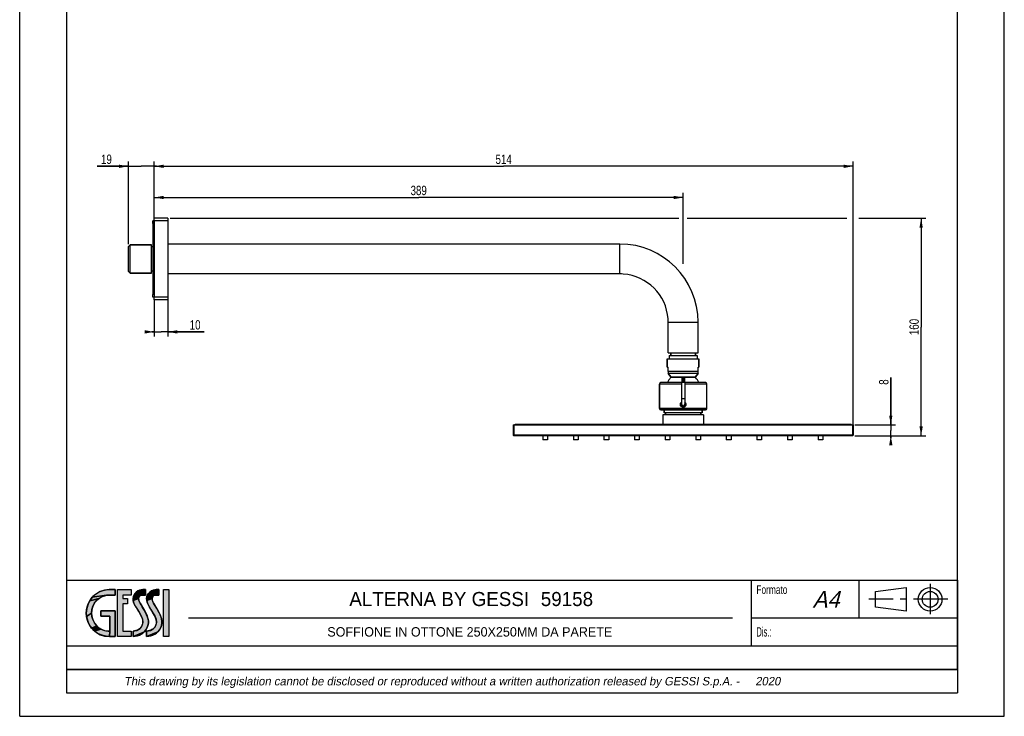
# Model space of a CAD drawing. Header units: millimetres. Extents: x 0 to 210, y 0 to 297.
# Tile 1 of 2: x 0 to 210, y 0 to 148. Entities that reach past the tile are written whole.
import ezdxf
from ezdxf.enums import TextEntityAlignment as Align

# ---------------------------------------------------------------- set-up
doc = ezdxf.new("R2010")
doc.units = ezdxf.units.MM
doc.header["$LTSCALE"] = 19.36
doc.linetypes.add('CENTER', pattern=[0.6, 0.375, -0.075, 0.075, -0.075])
doc.layers.get('0').update_dxf_attribs({"linetype": 'CONTINUOUS'})
for name, color, linetype in [('00_COMPONENTI', 7, 'CONTINUOUS'), ('50_QUOTE', 7, 'CONTINUOUS'), ('52_NOTE', 7, 'CONTINUOUS'), ('54_SIMBOLI', 7, 'CONTINUOUS')]:
    doc.layers.add(name, color=color, linetype=linetype)
doc.styles.get("Standard").update_dxf_attribs({"font": 'txt', "width": 1.15})
doc.styles.add('TEXTSTYLE_4', font='triumi.ttf')
doc.styles.add('TEXTSTYLE_5', font='triumb.ttf')
doc.styles.add('TEXTSTYLE_6', font='txt', dxfattribs={"width": 1.15})
doc.styles.add('TEXTSTYLE_7', font='trium.ttf')
doc.dimstyles.new('DIMSTYLE_1', dxfattribs={"dimtxt": 2, "dimasz": 2, "dimexe": 1, "dimexo": 0.5, "dimgap": 0.5, "dimtad": 1, "dimlfac": 3.448276, "dimdsep": 46, "dimtxsty": 'Standard', "dimblk": '_FILLED', "dimblk1": '_FILLED', "dimblk2": '_FILLED', "dimcen": 0.09, "dimazin": 2, "dimtfac": 1, "dimtofl": 0, "dimtmove": 0, "dimatfit": 3, "dimldrblk": '_FILLED', "dimfxl": 0, "dimtolj": 1, "dimarcsym": 0})
doc.dimstyles.new('DIMSTYLE_2', dxfattribs={"dimtxt": 2, "dimasz": 2, "dimexe": 1, "dimexo": 0.5, "dimgap": 0.5, "dimtad": 1, "dimdec": 0, "dimlfac": 3.448276, "dimdsep": 46, "dimtxsty": 'Standard', "dimblk": '_FILLED', "dimblk1": '_FILLED', "dimblk2": '_FILLED', "dimcen": 0.09, "dimazin": 2, "dimtfac": 1, "dimtdec": 0, "dimtofl": 0, "dimtmove": 0, "dimatfit": 3, "dimldrblk": '_FILLED', "dimfxl": 0, "dimtolj": 1, "dimarcsym": 0})

# ---------------------------------------------------------------- blocks, each defined once
blk = doc.blocks.new('_FILLED')
at = {"color": 0, "linetype": 'ByBlock'}
blk.add_solid([(0, 0), (-1, 0.175), (-1, -0.175)], dxfattribs=at)
blk = doc.blocks.new('*D1')
at = {"layer": '50_QUOTE', "color": 2, "linetype": 'Continuous'}
for p, q in [((28.69, 97.99), (28.69, 118.25)), ((177.75, 61.52), (177.75, 118.25)), ((28.69, 117.25), (103.22, 117.25)), ((177.75, 117.25), (103.22, 117.25))]:
    blk.add_line(p, q, dxfattribs=at)
at = {"layer": '50_QUOTE', "color": 2, "linetype": 'Continuous', "xscale": 2, "yscale": 2, "zscale": 2, "rotation": 180}
blk.add_blockref('_FILLED', (28.69, 117.25), dxfattribs=at)
at = {"layer": '50_QUOTE', "color": 2, "linetype": 'Continuous', "xscale": 2, "yscale": 2, "zscale": 2}
blk.add_blockref('_FILLED', (177.75, 117.25), dxfattribs=at)
at = {"layer": '50_QUOTE', "color": 2, "linetype": 'Continuous', "width": 0.776952}
blk.add_text('514', height=2, dxfattribs=at).set_placement((103.22, 117.75), align=Align.CENTER)
blk = doc.blocks.new('*D2')
at = {"layer": '50_QUOTE', "color": 2, "linetype": 'Continuous'}
for p, q in [((28.69, 106.11), (28.69, 111.6)), ((141.5, 96.49), (141.5, 111.6)), ((28.69, 110.6), (85.1, 110.6)), ((141.5, 110.6), (85.1, 110.6))]:
    blk.add_line(p, q, dxfattribs=at)
at = {"layer": '50_QUOTE', "color": 2, "linetype": 'Continuous', "xscale": 2, "yscale": 2, "zscale": 2, "rotation": 180}
blk.add_blockref('_FILLED', (28.69, 110.6), dxfattribs=at)
at = {"layer": '50_QUOTE', "color": 2, "linetype": 'Continuous', "xscale": 2, "yscale": 2, "zscale": 2}
blk.add_blockref('_FILLED', (141.5, 110.6), dxfattribs=at)
at = {"layer": '50_QUOTE', "color": 2, "linetype": 'Continuous', "width": 0.776952}
blk.add_text('389', height=2, dxfattribs=at).set_placement((85.1, 111.1), align=Align.CENTER)
blk = doc.blocks.new('*D3')
at = {"layer": '50_QUOTE', "color": 2, "linetype": 'Continuous'}
for p, q in [((28.69, 88.87), (28.69, 80.95)), ((31.59, 88.87), (31.59, 80.95)), ((28.69, 81.95), (28.19, 81.95)), ((28.19, 81.95), (30.14, 81.95)), ((39.37, 81.95), (30.14, 81.95)), ((31.59, 81.95), (39.37, 81.95))]:
    blk.add_line(p, q, dxfattribs=at)
at = {"layer": '50_QUOTE', "color": 2, "linetype": 'Continuous', "xscale": 2, "yscale": 2, "zscale": 2}
blk.add_blockref('_FILLED', (28.69, 81.95), dxfattribs=at)
at = {"layer": '50_QUOTE', "color": 2, "linetype": 'Continuous', "xscale": 2, "yscale": 2, "zscale": 2, "rotation": 180}
blk.add_blockref('_FILLED', (31.59, 81.95), dxfattribs=at)
at = {"layer": '50_QUOTE', "color": 2, "linetype": 'Continuous', "width": 0.776952}
blk.add_text('10', height=2, dxfattribs=at).set_placement((36.26, 82.45))
blk = doc.blocks.new('*D4')
at = {"layer": '50_QUOTE', "color": 2, "linetype": 'Continuous'}
for p, q in [((23.2, 100.67), (23.2, 118.25)), ((28.69, 106.11), (28.69, 118.25)), ((23.2, 117.25), (16.54, 117.25)), ((16.54, 117.25), (25.94, 117.25)), ((29.19, 117.25), (25.94, 117.25)), ((28.69, 117.25), (29.19, 117.25))]:
    blk.add_line(p, q, dxfattribs=at)
at = {"layer": '50_QUOTE', "color": 2, "linetype": 'Continuous', "xscale": 2, "yscale": 2, "zscale": 2}
blk.add_blockref('_FILLED', (23.2, 117.25), dxfattribs=at)
at = {"layer": '50_QUOTE', "color": 2, "linetype": 'Continuous', "xscale": 2, "yscale": 2, "zscale": 2, "rotation": 180}
blk.add_blockref('_FILLED', (28.69, 117.25), dxfattribs=at)
at = {"layer": '50_QUOTE', "color": 2, "linetype": 'Continuous', "width": 0.776952}
blk.add_text('19', height=2, dxfattribs=at).set_placement((19.65, 117.75), align=Align.RIGHT)
blk = doc.blocks.new('*D8')
at = {"layer": '50_QUOTE', "color": 2, "linetype": 'Continuous'}
for p, q in [((32.09, 106.19), (140.58, 106.19)), ((142.38, 106.19), (176.41, 106.19)), ((178.95, 106.19), (193.26, 106.19)), ((192.26, 106.19), (192.26, 82.99)), ((192.26, 59.79), (192.26, 82.99)), ((178.11, 59.79), (193.26, 59.79))]:
    blk.add_line(p, q, dxfattribs=at)
at = {"layer": '50_QUOTE', "color": 2, "linetype": 'Continuous', "xscale": 2, "yscale": 2, "zscale": 2}
for p, rotation in [((192.26, 106.19), 90), ((192.26, 59.79), 270)]:
    blk.add_blockref('_FILLED', p, dxfattribs=dict(at, rotation=rotation))
at = {"layer": '50_QUOTE', "color": 2, "linetype": 'Continuous', "width": 0.776952}
blk.add_text('160', height=2, rotation=90, dxfattribs=at).set_placement((191.76, 82.99), align=Align.CENTER)
blk = doc.blocks.new('*D9')
at = {"layer": '50_QUOTE', "color": 2, "linetype": 'Continuous'}
for p, q in [((185.79, 62.11), (185.79, 72.22)), ((185.79, 72.22), (185.79, 60.95)), ((178.11, 62.11), (186.79, 62.11)), ((185.79, 59.29), (185.79, 60.95)), ((178.11, 59.79), (186.79, 59.79)), ((185.79, 59.79), (185.79, 59.29))]:
    blk.add_line(p, q, dxfattribs=at)
at = {"layer": '50_QUOTE', "color": 2, "linetype": 'Continuous', "xscale": 2, "yscale": 2, "zscale": 2}
for p, rotation in [((185.79, 62.11), 270), ((185.79, 59.79), 90)]:
    blk.add_blockref('_FILLED', p, dxfattribs=dict(at, rotation=rotation))
at = {"layer": '50_QUOTE', "color": 2, "linetype": 'Continuous', "width": 0.776952}
blk.add_text('8', height=2, rotation=90, dxfattribs=at).set_placement((185.29, 70.67))
blk = doc.blocks.new('LOGOGESSI2D_BL0', base_point=(23, 22))
at = {"layer": '54_SIMBOLI', "linetype": 'Continuous'}
for points in [[(17.41, 25.43), (16.9, 25.11), (14.93, 24.62), (15.32, 25.19), (15.49, 25.39), (18.54, 25.8), (17.96, 25.66)], [(18.44, 26.95), (19.11, 27), (20.39, 27), (20.39, 25.85), (19.12, 25.85), (18.54, 25.8), (15.49, 25.39), (15.99, 25.86), (16.55, 26.27), (17.14, 26.58), (17.78, 26.81)], [(23.78, 27), (23.79, 25.85), (22.03, 25.85), (22.03, 25.11), (23, 25.11), (23, 23.95), (22.03, 23.95), (22.03, 18.15), (23.78, 18.15), (23.78, 17), (20.87, 17), (20.87, 27)], [(25.5, 25.56), (25.4, 25.36), (25.36, 25.11), (24.2, 24.67), (24.18, 25.13), (24.24, 25.54), (25.92, 25.81), (25.67, 25.71)], [(26, 26.98), (26.24, 27), (26.82, 27), (26.82, 25.85), (26.26, 25.85), (25.92, 25.81), (24.24, 25.54), (24.38, 25.9), (24.58, 26.21), (24.85, 26.49), (25.19, 26.71), (25.59, 26.88)], [(28.39, 25.56), (28.29, 25.36), (28.25, 25.11), (27.09, 24.67), (27.07, 25.13), (27.13, 25.54), (28.81, 25.81), (28.56, 25.71)], [(28.89, 26.98), (29.13, 27), (29.71, 27), (29.71, 25.85), (29.15, 25.85), (28.81, 25.81), (27.13, 25.54), (27.27, 25.9), (27.47, 26.21), (27.75, 26.49), (28.08, 26.71), (28.48, 26.88)], [(16.44, 24.72), (16.05, 24.26), (15.74, 23.74), (15.51, 23.19), (15.37, 22.6), (15.32, 22), (14.24, 21.31), (14.19, 22), (14.24, 22.69), (14.38, 23.36), (14.61, 24.01), (14.93, 24.62), (16.9, 25.11)], [(25.39, 24.79), (25.51, 24.41), (25.66, 24.12), (26.6, 22.55), (26.88, 22.04), (27.17, 21.4), (27.35, 20.84), (27.44, 20.33), (27.44, 19.85), (27.36, 19.39), (27.2, 18.94), (26.92, 18.43), (26.6, 18.02), (24.19, 17), (24.19, 18.15), (24.55, 18.2), (24.99, 18.32), (25.35, 18.49), (25.66, 18.72), (25.92, 19.03), (26.15, 19.43), (26.26, 19.77), (26.29, 20.13), (26.24, 20.53), (26.11, 20.98), (25.86, 21.52), (25.46, 22.2), (25.4, 22.3), (24.81, 23.23), (24.48, 23.83), (24.29, 24.29), (24.2, 24.67), (25.36, 25.11)], [(28.28, 24.79), (28.4, 24.41), (28.55, 24.12), (29.49, 22.55), (29.77, 22.04), (30.06, 21.4), (30.24, 20.84), (30.33, 20.33), (30.33, 19.85), (30.25, 19.39), (30.09, 18.94), (29.81, 18.43), (29.49, 18.02), (27.08, 17), (27.08, 18.15), (27.44, 18.2), (27.88, 18.32), (28.24, 18.49), (28.55, 18.72), (28.82, 19.03), (29.04, 19.43), (29.15, 19.77), (29.18, 20.13), (29.14, 20.53), (29, 20.98), (28.75, 21.52), (28.36, 22.2), (28.29, 22.3), (27.7, 23.23), (27.37, 23.83), (27.18, 24.29), (27.09, 24.67), (28.25, 25.11)], [(15.37, 21.43), (15.51, 20.85), (15.75, 20.27), (16.03, 19.8), (16.42, 19.31), (15.33, 18.81), (14.93, 19.38), (14.61, 19.99), (14.38, 20.64), (14.24, 21.31), (15.32, 22)], [(17.28, 21.36), (17.28, 22.51), (20.39, 22.51), (20.39, 17), (19.12, 17), (19.24, 18.15), (19.24, 21.36)], [(16.86, 18.89), (17.34, 18.57), (15.99, 18.14), (15.5, 18.61), (15.33, 18.81), (16.42, 19.31)], [(18.88, 18.15), (19.2, 18.15), (19.24, 18.15), (19.12, 17), (18.44, 17.05), (17.78, 17.19), (17.15, 17.42), (16.55, 17.73), (15.99, 18.14), (17.34, 18.57), (17.84, 18.34), (18.35, 18.2)], [(24.84, 17.1), (24.19, 17), (26.6, 18.02), (26.25, 17.7), (25.85, 17.44), (25.39, 17.24)], [(27.73, 17.1), (27.08, 17), (29.49, 18.02), (29.14, 17.7), (28.74, 17.44), (28.28, 17.24)]]:
    blk.add_hatch(color=7, dxfattribs=at).paths.add_polyline_path(points)
at = {"layer": '54_SIMBOLI', "color": 7, "linetype": 'Continuous'}
for p, q in [((20.87, 27), (23.78, 27)), ((20.87, 17), (20.87, 27)), ((20.87, 17), (20.87, 27)), ((20.87, 27), (23.78, 27)), ((23.79, 25.85), (22.03, 25.85)), ((22.03, 25.85), (22.03, 25.11)), ((23.79, 25.85), (22.03, 25.85)), ((22.03, 25.85), (22.03, 25.11)), ((23.78, 27), (23.79, 25.85)), ((23.78, 27), (23.79, 25.85)), ((30.66, 17), (30.67, 27)), ((30.66, 17), (30.67, 27)), ((30.67, 27), (31.81, 27)), ((30.67, 27), (31.81, 27)), ((31.81, 27), (31.8, 17)), ((31.81, 27), (31.8, 17)), ((22.03, 25.11), (23, 25.11)), ((22.03, 25.11), (23, 25.11)), ((23, 23.95), (22.03, 23.95)), ((22.03, 23.95), (22.03, 18.15)), ((23, 23.95), (22.03, 23.95)), ((22.03, 23.95), (22.03, 18.15)), ((23, 25.11), (23, 23.95)), ((23, 25.11), (23, 23.95)), ((23.78, 17), (20.87, 17)), ((23.78, 17), (20.87, 17)), ((22.03, 18.15), (23.78, 18.15)), ((22.03, 18.15), (23.78, 18.15)), ((23.78, 18.15), (23.78, 17)), ((23.78, 18.15), (23.78, 17)), ((31.8, 17), (30.66, 17)), ((31.8, 17), (30.66, 17))]:
    blk.add_line(p, q, dxfattribs=at)
for points in [[(17.41, 25.43), (16.9, 25.11), (14.93, 24.62), (15.32, 25.19), (15.49, 25.39), (18.54, 25.8), (17.96, 25.66), (17.41, 25.43)], [(18.44, 26.95), (19.11, 27), (20.39, 27), (20.39, 25.85), (19.12, 25.85), (18.54, 25.8), (15.49, 25.39), (15.99, 25.86), (16.55, 26.27), (17.14, 26.58), (17.78, 26.81), (18.44, 26.95)], [(23.78, 27), (23.79, 25.85), (22.03, 25.85), (22.03, 25.11), (23, 25.11), (23, 23.95), (22.03, 23.95), (22.03, 18.15), (23.78, 18.15), (23.78, 17), (20.87, 17), (20.87, 27), (23.78, 27)], [(25.5, 25.56), (25.4, 25.36), (25.36, 25.11), (24.2, 24.67), (24.18, 25.13), (24.24, 25.54), (25.92, 25.81), (25.67, 25.71), (25.5, 25.56)], [(26, 26.98), (26.24, 27), (26.82, 27), (26.82, 25.85), (26.26, 25.85), (25.92, 25.81), (24.24, 25.54), (24.38, 25.9), (24.58, 26.21), (24.85, 26.49), (25.19, 26.71), (25.59, 26.88), (26, 26.98)], [(28.39, 25.56), (28.29, 25.36), (28.25, 25.11), (27.09, 24.67), (27.07, 25.13), (27.13, 25.54), (28.81, 25.81), (28.56, 25.71), (28.39, 25.56)], [(28.89, 26.98), (29.13, 27), (29.71, 27), (29.71, 25.85), (29.15, 25.85), (28.81, 25.81), (27.13, 25.54), (27.27, 25.9), (27.47, 26.21), (27.75, 26.49), (28.08, 26.71), (28.48, 26.88), (28.89, 26.98)], [(16.44, 24.72), (16.05, 24.26), (15.74, 23.74), (15.51, 23.19), (15.37, 22.6), (15.32, 22), (14.24, 21.31), (14.19, 22), (14.24, 22.69), (14.38, 23.36), (14.61, 24.01), (14.93, 24.62), (16.9, 25.11), (16.44, 24.72)], [(25.39, 24.79), (25.51, 24.41), (25.66, 24.12), (26.6, 22.55), (26.88, 22.04), (27.17, 21.4), (27.35, 20.84), (27.44, 20.33), (27.44, 19.85), (27.36, 19.39), (27.2, 18.94), (26.92, 18.43), (26.6, 18.02), (24.19, 17), (24.19, 18.15), (24.55, 18.2), (24.99, 18.32), (25.35, 18.49), (25.66, 18.72), (25.92, 19.03), (26.15, 19.43), (26.26, 19.77), (26.29, 20.13), (26.24, 20.53), (26.11, 20.98), (25.86, 21.52), (25.46, 22.2), (25.4, 22.3), (24.81, 23.23), (24.48, 23.83), (24.29, 24.29), (24.2, 24.67), (25.36, 25.11), (25.39, 24.79)], [(28.28, 24.79), (28.4, 24.41), (28.55, 24.12), (29.49, 22.55), (29.77, 22.04), (30.06, 21.4), (30.24, 20.84), (30.33, 20.33), (30.33, 19.85), (30.25, 19.39), (30.09, 18.94), (29.81, 18.43), (29.49, 18.02), (27.08, 17), (27.08, 18.15), (27.44, 18.2), (27.88, 18.32), (28.24, 18.49), (28.55, 18.72), (28.82, 19.03), (29.04, 19.43), (29.15, 19.77), (29.18, 20.13), (29.14, 20.53), (29, 20.98), (28.75, 21.52), (28.36, 22.2), (28.29, 22.3), (27.7, 23.23), (27.37, 23.83), (27.18, 24.29), (27.09, 24.67), (28.25, 25.11), (28.28, 24.79)], [(15.37, 21.43), (15.51, 20.85), (15.75, 20.27), (16.03, 19.8), (16.42, 19.31), (15.33, 18.81), (14.93, 19.38), (14.61, 19.99), (14.38, 20.64), (14.24, 21.31), (15.32, 22), (15.37, 21.43)], [(17.28, 21.36), (17.28, 22.51), (20.39, 22.51), (20.39, 17), (19.12, 17), (19.24, 18.15), (19.24, 21.36), (17.28, 21.36)], [(16.86, 18.89), (17.34, 18.57), (15.99, 18.14), (15.5, 18.61), (15.33, 18.81), (16.42, 19.31), (16.86, 18.89)], [(18.88, 18.15), (19.2, 18.15), (19.24, 18.15), (19.12, 17), (18.44, 17.05), (17.78, 17.19), (17.15, 17.42), (16.55, 17.73), (15.99, 18.14), (17.34, 18.57), (17.84, 18.34), (18.35, 18.2), (18.88, 18.15)], [(24.84, 17.1), (24.19, 17), (26.6, 18.02), (26.25, 17.7), (25.85, 17.44), (25.39, 17.24), (24.84, 17.1)], [(27.73, 17.1), (27.08, 17), (29.49, 18.02), (29.14, 17.7), (28.74, 17.44), (28.28, 17.24), (27.73, 17.1)]]:
    blk.add_lwpolyline(points, dxfattribs=at)
for points, knots in [([(20.39, 25.85), (20.39, 25.85), (19.12, 25.85), (19.12, 25.85), (17.08, 25.85), (15.32, 24.16), (15.32, 22), (15.32, 20.11), (16.91, 18.15), (18.88, 18.15), (18.93, 18.15), (19.24, 18.15), (19.24, 18.15), (19.24, 18.15), (19.24, 21.36), (19.24, 21.36), (19.24, 21.36), (17.28, 21.36), (17.28, 21.36), (17.28, 21.36), (17.28, 22.51), (17.28, 22.51), (17.28, 22.51), (20.39, 22.51), (20.39, 22.51), (20.39, 22.51), (20.39, 17), (20.39, 17), (20.39, 17), (19.12, 17), (19.12, 17), (16.38, 17), (14.19, 19.26), (14.19, 22), (14.19, 24.74), (16.39, 27), (19.11, 27), (19.11, 27), (20.39, 27), (20.39, 27), (20.39, 27), (20.39, 25.85), (20.39, 25.85)], [0, 0, 0, 0, 1, 1, 1, 2, 2, 2, 3, 3, 3, 4, 4, 4, 5, 5, 5, 6, 6, 6, 7, 7, 7, 8, 8, 8, 9, 9, 9, 10, 10, 10, 11, 11, 11, 12, 12, 12, 13, 13, 13, 14, 14, 14, 14]), ([(20.39, 25.85), (20.39, 25.85), (19.12, 25.85), (19.12, 25.85), (17.08, 25.85), (15.32, 24.16), (15.32, 22), (15.32, 20.11), (16.91, 18.15), (18.88, 18.15), (18.93, 18.15), (19.24, 18.15), (19.24, 18.15), (19.24, 18.15), (19.24, 21.36), (19.24, 21.36), (19.24, 21.36), (17.28, 21.36), (17.28, 21.36), (17.28, 21.36), (17.28, 22.51), (17.28, 22.51), (17.28, 22.51), (20.39, 22.51), (20.39, 22.51), (20.39, 22.51), (20.39, 17), (20.39, 17), (20.39, 17), (19.12, 17), (19.12, 17), (16.38, 17), (14.19, 19.26), (14.19, 22), (14.19, 24.74), (16.39, 27), (19.11, 27), (19.11, 27), (20.39, 27), (20.39, 27), (20.39, 27), (20.39, 25.85), (20.39, 25.85)], [0, 0, 0, 0, 1, 1, 1, 2, 2, 2, 3, 3, 3, 4, 4, 4, 5, 5, 5, 6, 6, 6, 7, 7, 7, 8, 8, 8, 9, 9, 9, 10, 10, 10, 11, 11, 11, 12, 12, 12, 13, 13, 13, 14, 14, 14, 14]), ([(26.26, 25.85), (25.05, 25.85), (25.29, 24.75), (25.66, 24.12), (25.96, 23.61), (26.26, 23.12), (26.6, 22.55), (27.33, 21.29), (27.74, 20.12), (27.2, 18.94), (26.53, 17.5), (25.46, 17.13), (24.19, 17), (24.19, 17), (24.19, 18.15), (24.19, 18.15), (25, 18.24), (25.72, 18.49), (26.15, 19.43), (26.91, 21.08), (24.4, 23.12), (24.2, 24.67), (23.97, 26.43), (25.52, 27), (26.24, 27), (26.24, 27), (26.82, 27), (26.82, 27), (26.82, 27), (26.82, 25.85), (26.82, 25.85), (26.82, 25.85), (26.26, 25.85), (26.26, 25.85)], [0, 0, 0, 0, 1, 1, 1, 2, 2, 2, 3, 3, 3, 4, 4, 4, 5, 5, 5, 6, 6, 6, 7, 7, 7, 8, 8, 8, 9, 9, 9, 10, 10, 10, 11, 11, 11, 11]), ([(26.26, 25.85), (25.05, 25.85), (25.29, 24.75), (25.66, 24.12), (25.96, 23.61), (26.26, 23.12), (26.6, 22.55), (27.33, 21.29), (27.74, 20.12), (27.2, 18.94), (26.53, 17.5), (25.46, 17.13), (24.19, 17), (24.19, 17), (24.19, 18.15), (24.19, 18.15), (25, 18.24), (25.72, 18.49), (26.15, 19.43), (26.91, 21.08), (24.4, 23.12), (24.2, 24.67), (23.97, 26.43), (25.52, 27), (26.24, 27), (26.24, 27), (26.82, 27), (26.82, 27), (26.82, 27), (26.82, 25.85), (26.82, 25.85), (26.82, 25.85), (26.26, 25.85), (26.26, 25.85)], [0, 0, 0, 0, 1, 1, 1, 2, 2, 2, 3, 3, 3, 4, 4, 4, 5, 5, 5, 6, 6, 6, 7, 7, 7, 8, 8, 8, 9, 9, 9, 10, 10, 10, 11, 11, 11, 11]), ([(29.15, 25.85), (27.94, 25.85), (28.18, 24.75), (28.55, 24.12), (28.85, 23.61), (29.15, 23.12), (29.49, 22.55), (30.22, 21.29), (30.64, 20.12), (30.09, 18.94), (29.42, 17.5), (28.35, 17.13), (27.08, 17), (27.08, 17), (27.08, 18.15), (27.08, 18.15), (27.9, 18.24), (28.61, 18.49), (29.04, 19.43), (29.8, 21.08), (27.29, 23.12), (27.09, 24.67), (26.86, 26.43), (28.41, 27), (29.13, 27), (29.13, 27), (29.71, 27), (29.71, 27), (29.71, 27), (29.71, 25.85), (29.71, 25.85), (29.71, 25.85), (29.15, 25.85), (29.15, 25.85)], [0, 0, 0, 0, 1, 1, 1, 2, 2, 2, 3, 3, 3, 4, 4, 4, 5, 5, 5, 6, 6, 6, 7, 7, 7, 8, 8, 8, 9, 9, 9, 10, 10, 10, 11, 11, 11, 11]), ([(29.15, 25.85), (27.94, 25.85), (28.18, 24.75), (28.55, 24.12), (28.85, 23.61), (29.15, 23.12), (29.49, 22.55), (30.22, 21.29), (30.64, 20.12), (30.09, 18.94), (29.42, 17.5), (28.35, 17.13), (27.08, 17), (27.08, 17), (27.08, 18.15), (27.08, 18.15), (27.9, 18.24), (28.61, 18.49), (29.04, 19.43), (29.8, 21.08), (27.29, 23.12), (27.09, 24.67), (26.86, 26.43), (28.41, 27), (29.13, 27), (29.13, 27), (29.71, 27), (29.71, 27), (29.71, 27), (29.71, 25.85), (29.71, 25.85), (29.71, 25.85), (29.15, 25.85), (29.15, 25.85)], [0, 0, 0, 0, 1, 1, 1, 2, 2, 2, 3, 3, 3, 4, 4, 4, 5, 5, 5, 6, 6, 6, 7, 7, 7, 8, 8, 8, 9, 9, 9, 10, 10, 10, 11, 11, 11, 11])]:
    blk.add_open_spline(points, degree=3, knots=knots, dxfattribs=at)
blk.add_solid([(31.8, 17), (30.66, 17), (31.81, 27), (30.67, 27)], dxfattribs=at)
blk = doc.blocks.new('TAB_SYM_UNI_BL1', base_point=(189.5, 25))
at = {"layer": '54_SIMBOLI', "color": 7, "linetype": 'Continuous'}
for p, q in [((182.52, 26.62), (189.07, 27.46)), ((189.07, 27.46), (189.07, 22.42)), ((182.52, 23.26), (182.52, 26.62)), ((189.07, 22.42), (182.52, 23.26))]:
    blk.add_line(p, q, dxfattribs=at)
at = {"layer": '54_SIMBOLI', "color": 2, "linetype": 'CENTER'}
for p, q in [((194.19, 28.25), (194.19, 21.75)), ((197.92, 24.95), (181.08, 24.95))]:
    blk.add_line(p, q, dxfattribs=at)
at = {"layer": '54_SIMBOLI', "color": 7, "linetype": 'Continuous'}
for radius in [2.52, 1.68]:
    blk.add_circle((194.18, 24.94), radius, dxfattribs=at)

msp = doc.modelspace()

# ---------------------------------------------------------------- linework, layer by layer
at = {"color": 7, "linetype": 'Continuous'}
for p, q in [((0, 0), (0, 297)), ((210, 0), (210, 297)), ((0, 0), (210, 0))]:
    msp.add_line(p, q, dxfattribs=at)
at = {"color": 2, "linetype": 'Continuous'}
for p, q in [((10, 29), (200, 29)), ((10, 29), (10, 15)), ((156, 29), (156, 15)), ((179, 29), (179, 21)), ((200, 29), (200, 15)), ((36, 21), (152, 21)), ((156, 21), (200, 21)), ((10, 15), (200, 15)), ((10, 15), (10, 5)), ((10, 15), (200, 15)), ((200, 15), (200, 5)), ((10, 10), (200, 10)), ((10, 5), (200, 5))]:
    msp.add_line(p, q, dxfattribs=at)
at = {"color": 7, "linetype": 'Continuous', "const_width": 0.3}
for points in [[(10, 10), (10, 287)], [(200, 10), (200, 287)], [(10, 10), (200, 10)]]:
    msp.add_lwpolyline(points, dxfattribs=at)
at = {"layer": '00_COMPONENTI', "color": 7, "linetype": 'Continuous'}
for p, q in [((28.4015, 105.0268), (28.4015, 105.6068)), ((28.6915, 105.6068), (28.4015, 105.6068)), ((28.4015, 105.0268), (28.4015, 89.9468)), ((28.6915, 105.6068), (28.6915, 106.1868)), ((31.5915, 106.1868), (28.6915, 106.1868)), ((28.6915, 105.6068), (28.6915, 89.3668)), ((31.5915, 106.1868), (31.5915, 105.6068)), ((31.5915, 105.6068), (31.5915, 89.3668)), ((23.1815, 100.1548), (23.5295, 100.5028)), ((23.1815, 100.1548), (23.5295, 100.5028)), ((23.1815, 99.3735), (23.1815, 100.1548)), ((23.1815, 97.7187), (23.1815, 99.3735)), ((28.1115, 100.5028), (23.5295, 100.5028)), ((23.5295, 100.5028), (28.1115, 100.5028)), ((23.5295, 94.4708), (23.5295, 100.5028)), ((28.1115, 100.1668), (28.1115, 100.5028)), ((28.1115, 94.9495), (28.1115, 100.1668)), ((28.4015, 100.0968), (28.1115, 100.0968)), ((28.4015, 100.0968), (28.1115, 100.0968)), ((128.0165, 100.6768), (31.5915, 100.6768)), ((128.0165, 100.6768), (31.5915, 100.6768)), ((23.1815, 97.4868), (23.1815, 97.7187)), ((23.1815, 97.2548), (23.1815, 97.4868)), ((23.1815, 95.6), (23.1815, 97.2548)), ((23.1815, 94.8188), (23.1815, 95.6)), ((23.1815, 94.8188), (23.5295, 94.4708)), ((23.1815, 94.8188), (23.5295, 94.4708)), ((28.1115, 94.4708), (28.1115, 94.9495)), ((28.4015, 94.8768), (28.1115, 94.8768)), ((28.4015, 94.8768), (28.1115, 94.8768)), ((28.1115, 94.4708), (23.5295, 94.4708)), ((23.5295, 94.4708), (28.1115, 94.4708)), ((128.0165, 94.2968), (31.5915, 94.2968)), ((128.0165, 94.2968), (31.5915, 94.2968)), ((28.4015, 89.3668), (28.4015, 89.9468)), ((28.6915, 89.3668), (28.4015, 89.3668)), ((28.6915, 89.3668), (28.4015, 89.3668)), ((28.6915, 88.7868), (28.6915, 89.3668)), ((31.5915, 88.7868), (28.6915, 88.7868)), ((31.5915, 88.7868), (28.6915, 88.7868)), ((31.5915, 89.3668), (31.5915, 88.7868)), ((138.3115, 77.4768), (138.3115, 84.0018)), ((138.3115, 77.4768), (138.3115, 84.0018)), ((144.6915, 77.4768), (144.6915, 84.0018)), ((144.6915, 77.4768), (144.6915, 84.0018)), ((138.123, 76.1718), (138.123, 74.4318)), ((138.123, 76.1718), (138.4565, 76.1718)), ((138.123, 74.4318), (138.123, 76.1718)), ((138.3115, 77.4768), (138.8915, 77.4768)), ((138.4565, 76.1718), (144.5465, 76.1718)), ((138.5, 76.8968), (138.5, 76.1718)), ((138.5, 76.8968), (138.5, 76.1718)), ((138.5, 76.8968), (138.9765, 76.8968)), ((138.8915, 77.4768), (138.8915, 76.8968)), ((138.8915, 77.4768), (144.1148, 77.4768)), ((138.8915, 76.8968), (138.8915, 77.4768)), ((138.9765, 76.8968), (144.1686, 76.8968)), ((144.1115, 77.4768), (144.1115, 76.8968)), ((144.1115, 76.8968), (144.1115, 77.4768)), ((144.1148, 77.4768), (144.6915, 77.4768)), ((144.1686, 76.8968), (144.503, 76.8968)), ((144.503, 76.8968), (144.503, 76.1718)), ((144.503, 76.8968), (144.503, 76.1718)), ((144.5465, 76.1718), (144.88, 76.1718)), ((144.88, 76.1718), (144.88, 74.4318)), ((144.88, 74.4318), (144.88, 76.1718)), ((138.123, 74.4318), (138.3115, 74.4318)), ((138.3115, 73.4883), (138.3115, 74.4318)), ((144.6915, 73.4883), (144.6915, 74.4318)), ((144.6915, 74.4318), (144.88, 74.4318)), ((138.3115, 73.4883), (138.3115, 73.1082)), ((138.3115, 73.0545), (138.3115, 73.1082)), ((138.3115, 73.0545), (138.8915, 72.3859)), ((138.8915, 72.3859), (138.3115, 73.0545)), ((138.8915, 72.3859), (138.8915, 72.2654)), ((138.8915, 72.2654), (138.8915, 72.3859)), ((138.8915, 72.3859), (144.1115, 72.3859)), ((138.8915, 72.2654), (141.226, 72.2654)), ((141.5015, 72.2858), (141.226, 72.2858)), ((141.226, 72.2858), (141.226, 71.1258)), ((141.777, 72.2858), (141.5015, 72.2858)), ((141.5015, 72.2858), (141.5015, 71.1258)), ((141.777, 72.2858), (141.777, 71.1258)), ((141.777, 72.2654), (144.1115, 72.2654)), ((144.6915, 73.0545), (144.1115, 72.3859)), ((144.1115, 72.3859), (144.6915, 73.0545)), ((144.1115, 72.3859), (144.1115, 72.2654)), ((144.1115, 72.2654), (144.1115, 72.3859)), ((144.6915, 73.1082), (144.6915, 73.4883)), ((144.6915, 73.1082), (144.6915, 73.0545)), ((136.4265, 70.8358), (136.4265, 65.6158)), ((136.4265, 65.6158), (136.4265, 70.8358)), ((138.0505, 71.1258), (136.7165, 71.1258)), ((141.168, 71.1258), (138.0505, 71.1258)), ((141.168, 71.1258), (141.168, 67.6458)), ((141.2127, 71.1258), (141.168, 71.1258)), ((141.226, 71.1258), (141.2127, 71.1258)), ((141.5015, 71.1258), (141.226, 71.1258)), ((141.7747, 71.1258), (141.5015, 71.1258)), ((141.835, 71.1258), (141.7747, 71.1258)), ((141.835, 71.1258), (141.835, 67.6458)), ((144.9525, 71.1258), (141.835, 71.1258)), ((146.2865, 71.1258), (144.9525, 71.1258)), ((146.5765, 65.6158), (146.5765, 70.8358)), ((146.5765, 65.6158), (146.5765, 70.8358)), ((141.168, 67.6458), (141.168, 66.4858)), ((141.835, 67.6458), (141.835, 66.4858)), ((136.8615, 65.3258), (136.7165, 65.3258)), ((136.7165, 65.3258), (136.861, 65.3258)), ((136.861, 65.3258), (136.8615, 65.3258)), ((146.1415, 65.3258), (136.8615, 65.3258)), ((136.8615, 65.3258), (146.1415, 65.3258)), ((137.4705, 65.3258), (137.4705, 64.7168)), ((137.4705, 64.7168), (137.4705, 65.3258)), ((141.2115, 66.3213), (141.2115, 66.2893)), ((141.2115, 66.2893), (141.2494, 66.2675)), ((141.4385, 66.1583), (141.4873, 66.1301)), ((141.4873, 66.1301), (141.5015, 66.1219)), ((141.5015, 66.1219), (141.5157, 66.1301)), ((141.5157, 66.1301), (141.5645, 66.1583)), ((141.7536, 66.2675), (141.7915, 66.2893)), ((141.7915, 66.2893), (141.7915, 66.3213)), ((145.5325, 65.3258), (145.5325, 64.7168)), ((145.5325, 64.7168), (145.5325, 65.3258)), ((146.2865, 65.3258), (146.1415, 65.3258)), ((146.1415, 65.3258), (146.142, 65.3258)), ((146.142, 65.3258), (146.2865, 65.3258)), ((137.1515, 64.2818), (137.1515, 62.2518)), ((145.8515, 64.2818), (137.1515, 64.2818)), ((137.7315, 64.7168), (137.4705, 64.7168)), ((137.7315, 64.7168), (137.7315, 64.2818)), ((145.2715, 64.7168), (137.7315, 64.7168)), ((137.7315, 64.2818), (137.7315, 64.7168)), ((145.5325, 64.7168), (145.2715, 64.7168)), ((145.2715, 64.7168), (145.2715, 64.2818)), ((145.2715, 64.2818), (145.2715, 64.7168)), ((145.8515, 64.2818), (145.8515, 62.2518)), ((105.2515, 62.1068), (105.3965, 62.1068)), ((105.2515, 62.1068), (105.2515, 59.9318)), ((105.3965, 62.1068), (177.6065, 62.1068)), ((105.6865, 62.2518), (177.3165, 62.2518)), ((105.6865, 62.1068), (105.6865, 62.2518)), ((177.3165, 62.1068), (177.3165, 62.2518)), ((177.6065, 62.1068), (177.7515, 62.1068)), ((177.7515, 62.1068), (177.7515, 59.9318)), ((177.7515, 62.1068), (177.7515, 59.9318)), ((177.6065, 59.7868), (105.3965, 59.7868)), ((177.6065, 59.7868), (105.3965, 59.7868)), ((111.559, 59.7868), (111.559, 58.9168)), ((111.8538, 58.9168), (111.559, 58.9168)), ((112.0665, 58.9168), (111.8538, 58.9168)), ((112.2792, 58.9168), (112.0665, 58.9168)), ((112.574, 58.9168), (112.2792, 58.9168)), ((112.574, 59.7868), (112.574, 58.9168)), ((118.084, 59.7868), (118.084, 58.9168)), ((118.3788, 58.9168), (118.084, 58.9168)), ((118.5915, 58.9168), (118.3788, 58.9168)), ((118.8042, 58.9168), (118.5915, 58.9168)), ((119.099, 58.9168), (118.8042, 58.9168)), ((119.099, 59.7868), (119.099, 58.9168)), ((124.609, 59.7868), (124.609, 58.9168)), ((124.9038, 58.9168), (124.609, 58.9168)), ((125.1165, 58.9168), (124.9038, 58.9168)), ((125.3292, 58.9168), (125.1165, 58.9168)), ((125.624, 58.9168), (125.3292, 58.9168)), ((125.624, 59.7868), (125.624, 58.9168)), ((131.134, 59.7868), (131.134, 58.9168)), ((131.4288, 58.9168), (131.134, 58.9168)), ((131.6415, 58.9168), (131.4288, 58.9168)), ((131.8542, 58.9168), (131.6415, 58.9168)), ((132.149, 58.9168), (131.8542, 58.9168)), ((132.149, 59.7868), (132.149, 58.9168)), ((137.659, 59.7868), (137.659, 58.9168)), ((137.9538, 58.9168), (137.659, 58.9168)), ((138.1665, 58.9168), (137.9538, 58.9168)), ((138.3792, 58.9168), (138.1665, 58.9168)), ((138.674, 58.9168), (138.3792, 58.9168)), ((138.674, 59.7868), (138.674, 58.9168)), ((144.184, 59.7868), (144.184, 58.9168)), ((144.4788, 58.9168), (144.184, 58.9168)), ((144.6915, 58.9168), (144.4788, 58.9168)), ((144.9042, 58.9168), (144.6915, 58.9168)), ((145.199, 58.9168), (144.9042, 58.9168)), ((145.199, 59.7868), (145.199, 58.9168)), ((150.709, 59.7868), (150.709, 58.9168)), ((151.0038, 58.9168), (150.709, 58.9168)), ((151.2165, 58.9168), (151.0038, 58.9168)), ((151.4292, 58.9168), (151.2165, 58.9168)), ((151.724, 58.9168), (151.4292, 58.9168)), ((151.724, 59.7868), (151.724, 58.9168)), ((157.234, 59.7868), (157.234, 58.9168)), ((157.5288, 58.9168), (157.234, 58.9168)), ((157.7415, 58.9168), (157.5288, 58.9168)), ((157.9542, 58.9168), (157.7415, 58.9168)), ((158.249, 58.9168), (157.9542, 58.9168)), ((158.249, 59.7868), (158.249, 58.9168)), ((163.759, 59.7868), (163.759, 58.9168)), ((164.0538, 58.9168), (163.759, 58.9168)), ((164.2665, 58.9168), (164.0538, 58.9168)), ((164.4792, 58.9168), (164.2665, 58.9168)), ((164.774, 58.9168), (164.4792, 58.9168)), ((164.774, 59.7868), (164.774, 58.9168)), ((170.284, 59.7868), (170.284, 58.9168)), ((170.5788, 58.9168), (170.284, 58.9168)), ((170.7915, 58.9168), (170.5788, 58.9168)), ((171.0042, 58.9168), (170.7915, 58.9168)), ((171.299, 58.9168), (171.0042, 58.9168)), ((171.299, 59.7868), (171.299, 58.9168))]:
    msp.add_line(p, q, dxfattribs=at)
at = {"layer": '00_COMPONENTI', "color": 9, "linetype": 'Continuous'}
for p, q in [((28.6915, 105.0268), (28.4015, 105.0268)), ((31.5915, 105.6068), (28.6915, 105.6068)), ((128.0165, 100.1704), (128.0165, 100.6768)), ((128.0165, 94.6514), (128.0165, 100.1704)), ((128.0165, 94.2968), (128.0165, 94.6514)), ((28.6915, 89.9468), (28.4015, 89.9468)), ((31.5915, 89.3668), (28.6915, 89.3668)), ((138.3115, 84.0018), (138.6661, 84.0018)), ((138.6661, 84.0018), (144.1851, 84.0018)), ((144.1851, 84.0018), (144.6915, 84.0018)), ((144.6915, 73.4883), (138.3115, 73.4883)), ((144.6915, 73.1082), (138.3115, 73.1082)), ((141.168, 70.8358), (136.4265, 70.8358)), ((146.5765, 70.8358), (141.835, 70.8358)), ((141.5015, 67.6458), (141.168, 67.6458)), ((141.835, 67.6458), (141.5015, 67.6458)), ((146.5765, 65.6158), (136.4265, 65.6158)), ((105.3965, 62.1068), (105.3965, 59.9318)), ((177.6065, 62.1068), (177.6065, 59.9318)), ((105.3965, 59.9318), (105.2515, 59.9318)), ((105.3965, 59.7868), (105.3965, 59.9318)), ((177.6065, 59.9318), (105.3965, 59.9318)), ((177.7515, 59.9318), (177.6065, 59.9318)), ((177.6065, 59.9318), (177.6065, 59.7868))]:
    msp.add_line(p, q, dxfattribs=at)
at = {"layer": '00_COMPONENTI', "color": 7, "linetype": 'Continuous'}
for centre, radius, start, end in [((128.0165, 84.0018), 16.675, 0, 90), ((128.0165, 84.0018), 10.295, 85.961715, 90), ((128.0165, 84.0018), 10.295, 85.961362, 90), ((128.0165, 84.0018), 10.295, 4.038285, 85.961715), ((128.0165, 84.0018), 10.295, 4.038638, 85.961362), ((128.0165, 84.0018), 10.295, 0, 4.038285), ((128.0165, 84.0018), 10.295, 0, 4.038638), ((141.5015, 69.7918), 3.596, 137.866031, 158.223015), ((141.5015, 69.7918), 3.596, 137.866041, 158.223722), ((141.5015, 69.7918), 3.596, 136.535977, 137.866031), ((141.5015, 69.7918), 3.596, 136.535977, 137.866041), ((141.5015, 69.7918), 3.596, 42.133969, 43.464023), ((141.5015, 69.7918), 3.596, 42.133959, 43.464023), ((141.5015, 69.7918), 3.596, 21.776985, 42.133969), ((141.5015, 69.7918), 3.596, 21.776278, 42.133959), ((136.7165, 70.8358), 0.29, 90, 180), ((136.7165, 70.8358), 0.29, 90, 180), ((146.2865, 70.8358), 0.29, 0, 90), ((146.2865, 70.8358), 0.29, 0, 90), ((136.7165, 65.6158), 0.29, 180, 270), ((141.5015, 66.4858), 0.435, 140.057896, 180), ((141.5015, 66.4858), 0.435, 180, 360), ((141.5015, 66.4568), 0.3349, 178.568559, 210), ((141.5015, 66.4568), 0.3349, 174.968103, 178.568559), ((141.5015, 66.4858), 0.3335, 180, 270), ((141.5015, 66.4858), 0.3335, 180, 270), ((141.5015, 66.4568), 0.3349, 210, 270), ((141.5008, 66.5167), 0.6109, 255.662818, 255.841612), ((141.5015, 66.4858), 0.3335, 270, 360), ((141.5015, 66.4858), 0.3335, 270, 360), ((141.5015, 66.4568), 0.3349, 270, 330), ((141.5015, 66.4568), 0.3349, 330, 1.431441), ((141.5015, 66.4858), 0.435, 0, 39.942202), ((141.5015, 66.4568), 0.3349, 1.431441, 5.031897), ((146.2865, 65.6158), 0.29, 270, 360), ((146.2865, 65.6158), 0.29, 270, 360), ((105.3965, 59.9318), 0.145, 180, 270), ((177.6065, 59.9318), 0.145, 270, 360), ((177.6065, 59.9318), 0.145, 270, 360)]:
    msp.add_arc(centre, radius, start, end, dxfattribs=at)
at = {"layer": '00_COMPONENTI', "color": 2, "linetype": 'Continuous'}
for start, end in [(125.104373, 180.000433), (180.000186, 194.966349), (255.030248, 359.999951), (359.999566, 54.895628)]:
    msp.add_arc((141.5015, 66.4858), 0.58, start, end, dxfattribs=at)
at = {"layer": '00_COMPONENTI', "color": 7, "linetype": 'Continuous'}
for points, knots in [([(140.9044, 66.4858), (140.9044, 66.5321), (140.9161, 66.6261), (140.9681, 66.7591), (141.0526, 66.8771), (141.1272, 66.9402), (141.168, 66.9668)], [0, 0, 0, 0, 0.24368131, 0.49226782, 0.74377085, 1, 1, 1, 1]), ([(141.3496, 65.9249), (141.3175, 65.933), (141.2547, 65.9547), (141.1675, 66.0018), (141.0898, 66.062), (141.0238, 66.1335), (140.971, 66.214), (140.9327, 66.3013), (140.9096, 66.3927), (140.9044, 66.4549), (140.9044, 66.4858)], [0, 0, 0, 0, 0.1288969, 0.25729166, 0.38455104, 0.51024965, 0.63442954, 0.75778102, 0.87995923, 1, 1, 1, 1]), ([(142.0986, 66.4858), (142.0986, 66.443), (142.0886, 66.3564), (142.0444, 66.2327), (141.9719, 66.1205), (141.8746, 66.0265), (141.7572, 65.9559), (141.6477, 65.9203), (141.5568, 65.907), (141.4649, 65.9038), (141.3959, 65.9132), (141.3514, 65.9244)], [0, 0, 0, 0, 0.11934407, 0.24105395, 0.36398409, 0.48898728, 0.61583317, 0.74349831, 0.8076552, 0.87188487, 1, 1, 1, 1]), ([(141.835, 66.9668), (141.8758, 66.9402), (141.9504, 66.8771), (142.0349, 66.759), (142.0869, 66.626), (142.0986, 66.5321), (142.0986, 66.4858)], [0, 0, 0, 0, 0.25624389, 0.50777471, 0.75639556, 1, 1, 1, 1])]:
    msp.add_open_spline(points, degree=3, knots=knots, dxfattribs=at)

# ---------------------------------------------------------------- block references
at = {"layer": '54_SIMBOLI', "color": 2, "linetype": 'Continuous'}
for name, p in [('TAB_SYM_UNI_BL1', (189.5, 25)), ('LOGOGESSI2D_BL0', (23, 22))]:
    msp.add_blockref(name, p, dxfattribs=at)

# ---------------------------------------------------------------- texts
at = {"layer": '52_NOTE', "color": 2, "linetype": 'Continuous', "style": 'TEXTSTYLE_6'}
for s, height, width, p in [('Formato', 1.8, 0.737165, (157.125, 26.1)), ('Dis.: ', 2, 0.554036, (157.125, 17))]:
    msp.add_text(s, height=height, dxfattribs=dict(at, width=width)).set_placement(p)
at = {"layer": '52_NOTE', "color": 2, "linetype": 'Continuous'}
for s, height, style, p in [('ALTERNA BY GESSI', 3, 'TEXTSTYLE_5', (89.4771, 23.5)), ('59158', 3, 'TEXTSTYLE_5', (116.7205, 23.5)), ('SOFFIONE IN OTTONE 250X250MM DA PARETE', 2, 'TEXTSTYLE_7', (96, 17))]:
    msp.add_text(s, height=height, dxfattribs=dict(at, style=style)).set_placement(p, align=Align.CENTER)
at = {"layer": '52_NOTE', "color": 2, "linetype": 'Continuous', "style": 'TEXTSTYLE_7', "oblique": 15}
msp.add_text('A4', height=3.5, dxfattribs=at).set_placement((169.125, 23.1883))
at = {"layer": '52_NOTE', "color": 2, "linetype": 'Continuous', "style": 'TEXTSTYLE_4', "oblique": 10}
for s, p in [('This drawing by its legislation cannot be disclosed or reproduced without a written authorization released by GESSI S.p.A. - ', (88.2194, 6.5861)), ('2020', (159.5685, 6.5861))]:
    msp.add_text(s, height=1.8, dxfattribs=at).set_placement(p, align=Align.CENTER)

# ---------------------------------------------------------------- dimensions: what is measured, and where the dimension line sits
at = {"layer": '50_QUOTE', "color": 2, "linetype": 'Continuous'}
for base, p1, p2, dimstyle, picture, middle in [((28.6915, 117.2517), (23.196, 100.1693), (28.6915, 105.6068), 'DIMSTYLE_2', '*D4', (18.182, 117.2517)), ((177.7515, 117.2517), (28.6915, 97.4868), (177.7515, 61.0193), 'DIMSTYLE_1', '*D1', (103.2145, 117.2517)), ((141.5015, 110.6046), (28.6915, 105.6068), (141.5015, 95.9884), 'DIMSTYLE_1', '*D2', (85.0932, 110.6046)), ((31.5915, 81.9496), (28.6915, 89.3668), (31.5915, 89.3668), 'DIMSTYLE_2', '*D3', (37.904, 81.9496))]:
    dim = msp.add_linear_dim(base=base, p1=p1, p2=p2, dimstyle=dimstyle, dxfattribs=at)
    dim.commit()
    dim.dimension.update_dxf_attribs({"geometry": picture, "text_midpoint": middle, "dimtype": 160})
for base, p1, p2, angle, picture, middle in [((192.2621, 59.7868), (31.5915, 106.1868), (177.6065, 59.7868), 270, '*D8', (192.2621, 83.0727)), ((185.7923, 62.1068), (177.6065, 59.7868), (177.6065, 62.1068), 90, '*D9', (185.7923, 71.435))]:
    dim = msp.add_linear_dim(base=base, p1=p1, p2=p2, angle=angle, dimstyle='DIMSTYLE_1', dxfattribs=at)
    dim.commit()
    dim.dimension.update_dxf_attribs({"geometry": picture, "text_midpoint": middle, "dimtype": 160})

doc.saveas('drawing.dxf')
